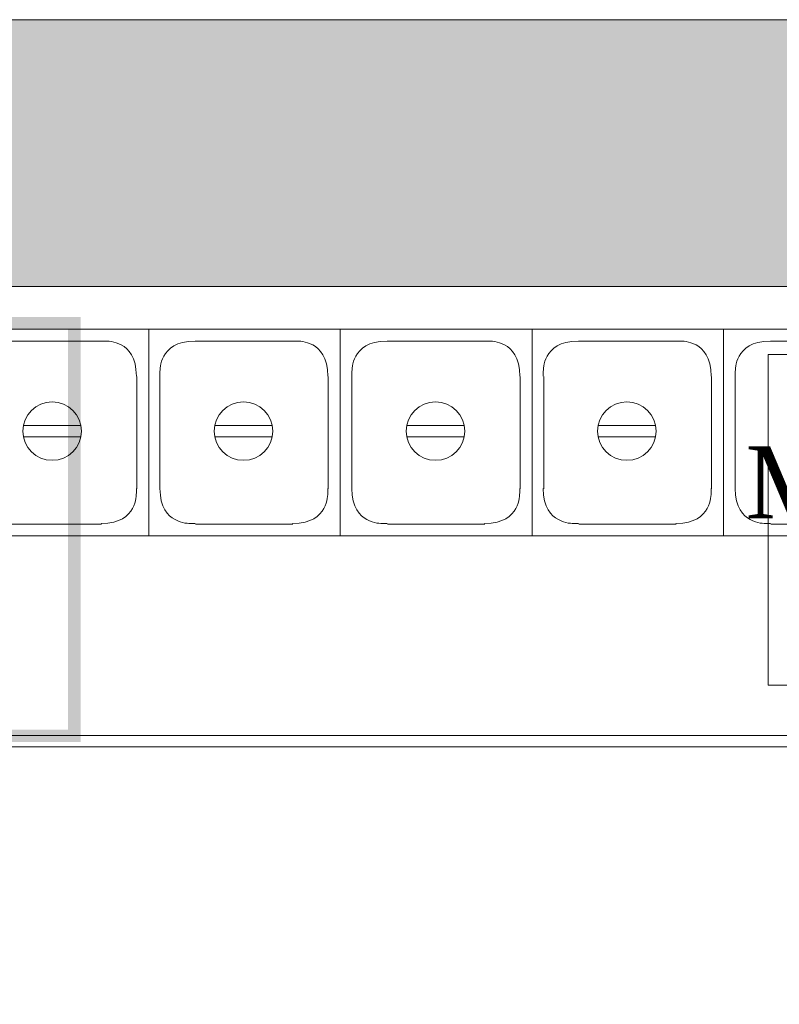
# Model space of a CAD drawing. Extents: x 3940905 to 4145695, y 925352 to 1109797.
# Tile 184 of 256: x 3953683 to 3954337, y 1101054 to 1101903. Entities that reach past the tile are written whole.
import ezdxf

# ---------------------------------------------------------------- set-up
doc = ezdxf.new("R2010")
doc.units = 0
doc.header["$LTSCALE"] = 750
doc.header["$MEASUREMENT"] = 0
doc.linetypes.add('DASHED', pattern=[0.75, 0.5, -0.25])
for name, color, linetype, lineweight in [('CKD Equipments', 252, 'CONTINUOUS', 0), ('HATCH', 7, 'CONTINUOUS', 0), ('wall', 7, 'CONTINUOUS', 25)]:
    doc.layers.add(name, color=color, linetype=linetype, lineweight=lineweight)
doc.layers.add('TEXT', color=7, linetype='CONTINUOUS')
doc.styles.add('TXT1', font='times.ttf')

msp = doc.modelspace()

# ---------------------------------------------------------------- hatches: boundary and pattern name
at = {"layer": 'CKD Equipments', "true_color": 0xff00ff}
h = msp.add_hatch(color=6, dxfattribs=at)
h.paths.add_polyline_path([(3953735.5, 1101646.52), (3953724.31, 1101290.86), (3953735.5, 1101280.18)])
h.paths.add_polyline_path([(3953724.31, 1101635.84), (3953735.5, 1101646.52), (3953724.31, 1101290.86)])
h.paths.add_polyline_path([(3952962.11, 1101646.52), (3953724.31, 1101635.84), (3953735.5, 1101646.52)])
h.paths.add_polyline_path([(3952973.3, 1101635.84), (3952962.11, 1101646.52), (3953724.31, 1101635.84)])
h.paths.add_polyline_path([(3952962.11, 1101280.18), (3952973.3, 1101635.84), (3952962.11, 1101646.52)])
h.paths.add_polyline_path([(3952973.3, 1101290.86), (3952962.11, 1101280.18), (3952973.3, 1101635.84)])
h.paths.add_polyline_path([(3953735.5, 1101280.18), (3952973.3, 1101290.86), (3952962.11, 1101280.18)])
h.paths.add_polyline_path([(3953724.31, 1101290.86), (3953735.5, 1101280.18), (3952973.3, 1101290.86)])
at = {"layer": 'HATCH'}
h = msp.add_hatch(color=8, dxfattribs=at)
h.dxf.hatch_style = 1
h.paths.add_polyline_path([(3958691.96, 1101902.56), (3946096.96, 1101902.56), (3946096.96, 1087857.56), (3945966.96, 1087857.56), (3945966.96, 1073894.56), (3946129.96, 1073894.56), (3946129.96, 1067370.54), (3946586.96, 1067370.54), (3946586.96, 1071944.56), (3946586.96, 1074057.56), (3946196.96, 1074057.56), (3946196.96, 1087627.59), (3946321.96, 1087627.56), (3946321.96, 1101672.56), (3958691.96, 1101672.56)])

# ---------------------------------------------------------------- linework, layer by layer
at = {"layer": 'CKD Equipments', "linetype": 'DASHED', "ltscale": 25}
for p, q in [((3954768.39, 1101635.84), (3952942.78, 1101635.84)), ((3952942.78, 1101276.11), (3954768.39, 1101276.11))]:
    msp.add_line(p, q, dxfattribs=at)
at = {"layer": 'CKD Equipments', "color": 252, "true_color": 0x989898}
for p, q in [((3952968.22, 1101635.84), (3954768.39, 1101635.84)), ((3952968.22, 1101285.78), (3954768.39, 1101285.78))]:
    msp.add_line(p, q, dxfattribs=at)
at = {"layer": 'CKD Equipments', "color": 4, "true_color": 0x00ffff}
for p, q in [((3953628.65, 1101635.84), (3953794.02, 1101635.84)), ((3953794.02, 1101635.84), (3953794.02, 1101457.75)), ((3953794.02, 1101635.84), (3953794.02, 1101457.75)), ((3953794.02, 1101457.75), (3953794.02, 1101635.84)), ((3953794.02, 1101635.84), (3953958.87, 1101635.84)), ((3953958.87, 1101635.84), (3953958.87, 1101457.75)), ((3953958.87, 1101635.84), (3953958.87, 1101457.75)), ((3953958.87, 1101457.75), (3953958.87, 1101635.84)), ((3953958.87, 1101635.84), (3953958.87, 1101457.75)), ((3953958.87, 1101457.75), (3953958.87, 1101635.84)), ((3953958.87, 1101635.84), (3953958.87, 1101457.75)), ((3953958.87, 1101457.75), (3953958.87, 1101635.84)), ((3953958.87, 1101635.84), (3953958.87, 1101457.75)), ((3953958.87, 1101457.75), (3953958.87, 1101635.84)), ((3953958.87, 1101635.84), (3953958.87, 1101457.75)), ((3953958.87, 1101457.75), (3953958.87, 1101635.84)), ((3953958.87, 1101457.75), (3953958.87, 1101635.84)), ((3953958.87, 1101635.84), (3954124.24, 1101635.84)), ((3954124.24, 1101635.84), (3954124.24, 1101457.75)), ((3954124.24, 1101635.84), (3954124.24, 1101457.75)), ((3954124.24, 1101457.75), (3954124.24, 1101635.84)), ((3954124.24, 1101635.84), (3954124.24, 1101457.75)), ((3954124.24, 1101457.75), (3954124.24, 1101635.84)), ((3954124.24, 1101635.84), (3954124.24, 1101457.75)), ((3954124.24, 1101457.75), (3954124.24, 1101635.84)), ((3954124.24, 1101635.84), (3954124.24, 1101457.75)), ((3954124.24, 1101457.75), (3954124.24, 1101635.84)), ((3954124.24, 1101635.84), (3954124.24, 1101457.75)), ((3954124.24, 1101457.75), (3954124.24, 1101635.84)), ((3954124.24, 1101457.75), (3954124.24, 1101635.84)), ((3954124.24, 1101635.84), (3954289.09, 1101635.84)), ((3954289.09, 1101635.84), (3954289.09, 1101457.75)), ((3954289.09, 1101635.84), (3954289.09, 1101457.75)), ((3954289.09, 1101457.75), (3954289.09, 1101635.84)), ((3954289.09, 1101635.84), (3954289.09, 1101457.75)), ((3954289.09, 1101457.75), (3954289.09, 1101635.84)), ((3954289.09, 1101635.84), (3954289.09, 1101457.75)), ((3954289.09, 1101457.75), (3954289.09, 1101635.84)), ((3954289.09, 1101635.84), (3954289.09, 1101457.75)), ((3954289.09, 1101457.75), (3954289.09, 1101635.84)), ((3954289.09, 1101635.84), (3954289.09, 1101457.75)), ((3954289.09, 1101457.75), (3954289.09, 1101635.84)), ((3954289.09, 1101457.75), (3954289.09, 1101635.84)), ((3954289.09, 1101635.84), (3954454.46, 1101635.84)), ((3953669.36, 1101625.66), (3953753.31, 1101625.66)), ((3953834.21, 1101625.66), (3953918.17, 1101625.66)), ((3953999.58, 1101625.66), (3954083.53, 1101625.66)), ((3954164.43, 1101625.66), (3954248.39, 1101625.66)), ((3954329.8, 1101625.66), (3954413.75, 1101625.66)), ((3954327.69, 1101614.11), (3954724.05, 1101614.11)), ((3954327.69, 1101329.17), (3954327.69, 1101614.11)), ((3953783.84, 1101595.13), (3953783.84, 1101498.46)), ((3953803.69, 1101498.46), (3953803.69, 1101595.13)), ((3953948.7, 1101595.13), (3953948.7, 1101498.46)), ((3953969.05, 1101498.46), (3953969.05, 1101595.13)), ((3954114.06, 1101595.13), (3954114.06, 1101498.46)), ((3954134.41, 1101498.46), (3954134.41, 1101595.13)), ((3954278.92, 1101595.13), (3954278.92, 1101498.46)), ((3954299.27, 1101498.46), (3954299.27, 1101595.13)), ((3953735.5, 1101552.9), (3953686.15, 1101552.9)), ((3953900.36, 1101552.9), (3953851.51, 1101552.9)), ((3954065.72, 1101552.9), (3954016.88, 1101552.9)), ((3954230.58, 1101552.9), (3954181.73, 1101552.9)), ((3953686.15, 1101543.23), (3953735.5, 1101543.23)), ((3953851.51, 1101543.23), (3953900.36, 1101543.23)), ((3954016.88, 1101543.23), (3954065.72, 1101543.23)), ((3954181.73, 1101543.23), (3954230.58, 1101543.23)), ((3953753.31, 1101467.93), (3953669.36, 1101467.93)), ((3953918.17, 1101467.93), (3953834.21, 1101467.93)), ((3954083.53, 1101467.93), (3953999.58, 1101467.93)), ((3954248.39, 1101467.93), (3954164.43, 1101467.93)), ((3954413.75, 1101467.93), (3954329.8, 1101467.93)), ((3953794.02, 1101457.75), (3953628.65, 1101457.75)), ((3953958.87, 1101457.75), (3953794.02, 1101457.75)), ((3954124.24, 1101457.75), (3953958.87, 1101457.75)), ((3954289.09, 1101457.75), (3954124.24, 1101457.75)), ((3954454.46, 1101457.75), (3954289.09, 1101457.75)), ((3954724.05, 1101329.17), (3954327.69, 1101329.17))]:
    msp.add_line(p, q, dxfattribs=at)
at = {"layer": 'CKD Equipments'}
for p, q in [((3953958.87, 1101635.84), (3953958.87, 1101610.4)), ((3953958.87, 1101635.84), (3953958.87, 1101610.4)), ((3954124.24, 1101635.84), (3954124.24, 1101610.4)), ((3954124.24, 1101635.84), (3954124.24, 1101610.4)), ((3954289.09, 1101635.84), (3954289.09, 1101610.4)), ((3954289.09, 1101635.84), (3954289.09, 1101610.4))]:
    msp.add_line(p, q, dxfattribs=at)
at = {"layer": 'CKD Equipments', "color": 4, "true_color": 0x00ffff}
for centre in [(3953710.83, 1101548.07), (3953875.68, 1101548.07), (3954041.05, 1101548.07), (3954205.9, 1101548.07)]:
    msp.add_circle(centre, 25.19, dxfattribs=at)
for points in [[(3953783.33, 1101595.39), (3953783.33, 1101612.11), (3953769.78, 1101625.66), (3953753.06, 1101625.66), (3953753.06, 1101625.66), (3953753.06, 1101625.66), (3953753.06, 1101625.66)], [(3953833.96, 1101625.66), (3953817.24, 1101625.66), (3953803.69, 1101612.11), (3953803.69, 1101595.39), (3953803.69, 1101595.39), (3953803.69, 1101595.39), (3953803.69, 1101595.39)], [(3953948.19, 1101595.39), (3953948.19, 1101612.11), (3953934.63, 1101625.66), (3953917.91, 1101625.66), (3953917.91, 1101625.66), (3953917.91, 1101625.66), (3953917.91, 1101625.66)], [(3953999.32, 1101625.66), (3953982.6, 1101625.66), (3953969.05, 1101612.11), (3953969.05, 1101595.39), (3953969.05, 1101595.39), (3953969.05, 1101595.39), (3953969.05, 1101595.39)], [(3954113.55, 1101595.39), (3954113.55, 1101612.11), (3954100, 1101625.66), (3954083.28, 1101625.66), (3954083.28, 1101625.66), (3954083.28, 1101625.66), (3954083.28, 1101625.66)], [(3954164.18, 1101625.66), (3954147.46, 1101625.66), (3954133.9, 1101612.11), (3954133.9, 1101595.39), (3954133.9, 1101595.39), (3954133.9, 1101595.39), (3954133.9, 1101595.39)], [(3954278.41, 1101595.39), (3954278.41, 1101612.11), (3954264.85, 1101625.66), (3954248.13, 1101625.66), (3954248.13, 1101625.66), (3954248.13, 1101625.66), (3954248.13, 1101625.66)], [(3954329.54, 1101625.66), (3954312.82, 1101625.66), (3954299.27, 1101612.11), (3954299.27, 1101595.39), (3954299.27, 1101595.39), (3954299.27, 1101595.39), (3954299.27, 1101595.39)], [(3953753.06, 1101468.44), (3953769.78, 1101468.44), (3953783.33, 1101481.99), (3953783.33, 1101498.71), (3953783.33, 1101498.71), (3953783.33, 1101498.71), (3953783.33, 1101498.71)], [(3953803.69, 1101498.71), (3953803.69, 1101481.99), (3953817.24, 1101468.44), (3953833.96, 1101468.44), (3953833.96, 1101468.44), (3953833.96, 1101468.44), (3953833.96, 1101468.44)], [(3953917.91, 1101468.44), (3953934.63, 1101468.44), (3953948.19, 1101481.99), (3953948.19, 1101498.71), (3953948.19, 1101498.71), (3953948.19, 1101498.71), (3953948.19, 1101498.71)], [(3953969.05, 1101498.71), (3953969.05, 1101481.99), (3953982.6, 1101468.44), (3953999.32, 1101468.44), (3953999.32, 1101468.44), (3953999.32, 1101468.44), (3953999.32, 1101468.44)], [(3954083.28, 1101468.44), (3954100, 1101468.44), (3954113.55, 1101481.99), (3954113.55, 1101498.71), (3954113.55, 1101498.71), (3954113.55, 1101498.71), (3954113.55, 1101498.71)], [(3954133.9, 1101498.71), (3954133.9, 1101481.99), (3954147.46, 1101468.44), (3954164.18, 1101468.44), (3954164.18, 1101468.44), (3954164.18, 1101468.44), (3954164.18, 1101468.44)], [(3954248.13, 1101468.44), (3954264.85, 1101468.44), (3954278.41, 1101481.99), (3954278.41, 1101498.71), (3954278.41, 1101498.71), (3954278.41, 1101498.71), (3954278.41, 1101498.71)], [(3954299.27, 1101498.71), (3954299.27, 1101481.99), (3954312.82, 1101468.44), (3954329.54, 1101468.44), (3954329.54, 1101468.44), (3954329.54, 1101468.44), (3954329.54, 1101468.44)]]:
    msp.add_open_spline(points, degree=3, dxfattribs=at)
at = {"layer": 'wall', "lineweight": 0, "ltscale": 2}
msp.add_lwpolyline([(3958691.96, 1101902.56), (3946096.96, 1101902.56), (3946096.96, 1087857.56), (3945966.96, 1087857.56), (3945966.96, 1073894.56), (3946129.96, 1073894.56), (3946129.96, 1067370.54), (3946586.96, 1067370.54), (3946586.96, 1074057.56), (3946196.96, 1074057.56), (3946196.96, 1087627.59), (3946321.96, 1087627.56), (3946321.96, 1101672.56), (3958691.96, 1101672.56)], close=True, dxfattribs=at)

# ---------------------------------------------------------------- texts
at = {"layer": 'TEXT', "insert": (3954332.27, 1101534.9), "char_height": 61.9627, "width": 377.7108, "attachment_point": 1, "style": 'TXT1'}
msp.add_mtext('\\pxqc;Microwave oven', dxfattribs=at)

doc.saveas('drawing.dxf')
